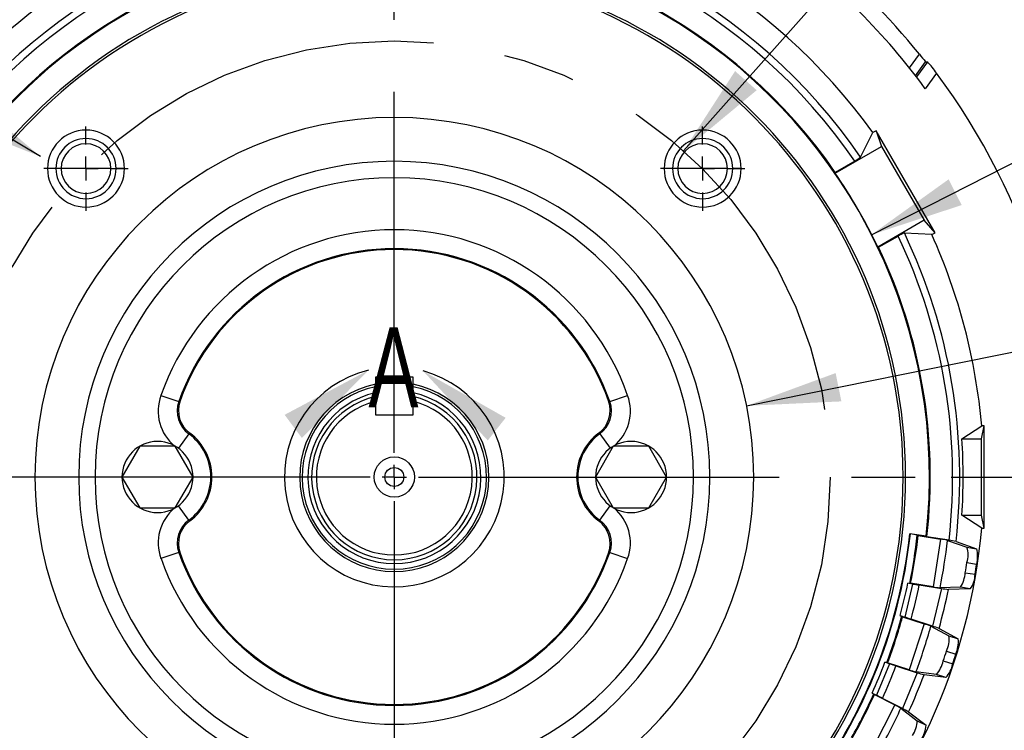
# Model space of a CAD drawing. Header units: inches. Extents: x 0 to 66, y 0 to 51.
# Tile 12 of 22: x 50.9 to 59.1, y 16 to 21.9. Entities that reach past the tile are written whole.
import ezdxf

# ---------------------------------------------------------------- set-up
doc = ezdxf.new("R2010")
doc.units = ezdxf.units.IN
doc.header["$LTSCALE"] = 6
doc.header["$MEASUREMENT"] = 0
doc.linetypes.add('CENTERX2', pattern=[0.8, 0.5, -0.1, 0.1, -0.1])
doc.layers.add('CENTER', color=40, linetype='CENTERX2')
doc.layers.add('DIMENSIONS', color=140, linetype='Continuous', lineweight=25)
doc.layers.add('TEXT', color=140, linetype='Continuous', lineweight=25)
doc.styles.add('SLDTEXTSTYLE0', font='TXT', dxfattribs={"width": 0.7})
doc.dimstyles.new('SLDDIMSTYLE0', dxfattribs={"dimtxt": 0.416667, "dimasz": 0.78, "dimexe": 0, "dimexo": 0.0625, "dimgap": 0.104167, "dimtad": 0, "dimtih": 1, "dimtoh": 1, "dimrnd": 1e-09, "dimzin": 12, "dimdsep": 46, "dimtxsty": 'SLDTEXTSTYLE0', "dimsah": 1, "dimcen": 0.09, "dimadec": 0, "dimazin": 3, "dimtfac": 1, "dimtofl": 0, "dimtmove": 0, "dimatfit": 3, "dimfxl": 0, "dimfrac": 2, "dimtolj": 1, "dimtzin": 12, "dimarcsym": 0})
doc.dimstyles.new('SLDDIMSTYLE4', dxfattribs={"dimtxt": 0.18, "dimasz": 0.78, "dimexe": 0, "dimexo": 0.0625, "dimgap": 0, "dimtad": 0, "dimtih": 1, "dimtoh": 1, "dimdec": 0, "dimrnd": 1e-09, "dimzin": 0, "dimdsep": 46, "dimtxsty": 'Standard', "dimsah": 1, "dimcen": 0.09, "dimadec": 0, "dimazin": 0, "dimtfac": 0.78, "dimtdec": 0, "dimtofl": 0, "dimtmove": 0, "dimatfit": 3, "dimfxl": 0, "dimfrac": 2, "dimtolj": 1, "dimtzin": 0, "dimarcsym": 0})
doc.dimstyles.new('SLDDIMSTYLE5', dxfattribs={"dimtxt": 0.416667, "dimasz": 0.78, "dimexe": 0, "dimexo": 0.0625, "dimgap": 0.104167, "dimtad": 0, "dimtih": 1, "dimtoh": 1, "dimrnd": 1e-09, "dimzin": 12, "dimdsep": 46, "dimtxsty": 'SLDTEXTSTYLE0', "dimsah": 1, "dimcen": 0, "dimadec": 0, "dimazin": 3, "dimtfac": 1, "dimtofl": 0, "dimtmove": 0, "dimatfit": 3, "dimfxl": 0, "dimfrac": 2, "dimtolj": 1, "dimtzin": 12, "dimarcsym": 0})
doc.dimstyles.new('SLDDIMSTYLE7', dxfattribs={"dimtxt": 0.416667, "dimasz": 0.78, "dimexe": 0, "dimexo": 0.0625, "dimgap": 0.104167, "dimtad": 0, "dimtih": 1, "dimtoh": 1, "dimrnd": 1e-09, "dimzin": 12, "dimdsep": 46, "dimtxsty": 'SLDTEXTSTYLE0', "dimsah": 1, "dimcen": 0, "dimadec": 0, "dimazin": 3, "dimtfac": 1, "dimtofl": 0, "dimtmove": 0, "dimatfit": 3, "dimfxl": 0, "dimfrac": 2, "dimtolj": 1, "dimtzin": 12, "dimarcsym": 0})
doc.dimstyles.new('SLDDIMSTYLE8', dxfattribs={"dimtxt": 0.416667, "dimasz": 0.78, "dimexe": 0, "dimexo": 0.0625, "dimgap": 0.104167, "dimtad": 0, "dimtih": 1, "dimtoh": 1, "dimrnd": 1e-09, "dimzin": 12, "dimdsep": 46, "dimtxsty": 'SLDTEXTSTYLE0', "dimsah": 1, "dimcen": 0, "dimadec": 0, "dimazin": 3, "dimtfac": 1, "dimtofl": 0, "dimtmove": 0, "dimatfit": 3, "dimfxl": 0, "dimfrac": 2, "dimtolj": 1, "dimtzin": 12, "dimarcsym": 0})
doc.dimstyles.new('SLDDIMSTYLE9', dxfattribs={"dimtxt": 0.416667, "dimasz": 0.78, "dimexe": 0, "dimexo": 0.0625, "dimgap": 0.104167, "dimtad": 0, "dimtih": 1, "dimtoh": 1, "dimrnd": 1e-09, "dimzin": 4, "dimdsep": 46, "dimtxsty": 'SLDTEXTSTYLE0', "dimsah": 1, "dimcen": 0, "dimadec": 0, "dimazin": 1, "dimtfac": 1, "dimtofl": 0, "dimtmove": 0, "dimatfit": 3, "dimfxl": 0, "dimfrac": 2, "dimtolj": 1, "dimtzin": 12, "dimarcsym": 0})

# ---------------------------------------------------------------- blocks, each defined once
blk = doc.blocks.new('_D_8')
at = {"layer": 'DIMENSIONS'}
for p, q in [((58.9705, 22.8873), (58.8305, 22.8873)), ((58.8305, 22.8873), (58.8305, 22.2247)), ((60.5556, 22.8873), (60.6956, 22.8873)), ((60.6956, 22.8873), (60.6956, 22.2247)), ((56.4053, 20.784), (57.7345, 22.282)), ((57.7345, 22.282), (58.3156, 22.282)), ((58.8305, 22.2247), (58.9705, 22.2247)), ((60.6956, 22.2247), (60.5556, 22.2247))]:
    blk.add_line(p, q, dxfattribs=at)
blk.add_solid([(56.4053, 20.784), (57.0128, 21.2878), (56.8333, 21.4471)], dxfattribs=at)
at = {"layer": 'DIMENSIONS', "char_height": 0.41667, "attachment_point": 1, "style": 'SLDTEXTSTYLE0'}
for s, insert in [('%%c', (58.8291, 23.5177)), ('7.25', (59.4586, 23.5177)), ('184.1', (58.9705, 22.7618)), ('B.C.', (59.1872, 22.0059))]:
    blk.add_mtext(s, dxfattribs=dict(at, insert=insert))
blk = doc.blocks.new('_D_10')
at = {"layer": 'DIMENSIONS'}
for p, q in [((58.6305, 18.0734), (61.2992, 18.0734)), ((60.5492, 18.0734), (60.5492, 16.0961)), ((59.7567, 15.3385), (59.6167, 15.3385)), ((59.6167, 15.3385), (59.6167, 14.6758)), ((61.3417, 15.3385), (61.4817, 15.3385)), ((61.4817, 15.3385), (61.4817, 14.6758)), ((59.6167, 14.6758), (59.7567, 14.6758)), ((61.4817, 14.6758), (61.3417, 14.6758)), ((60.5492, 12.6053), (60.5492, 14.5825)), ((54.3002, 12.6053), (61.2992, 12.6053))]:
    blk.add_line(p, q, dxfattribs=at)
for points in [[(60.5492, 18.0734), (60.4292, 17.2934), (60.6692, 17.2934)], [(60.5492, 12.6053), (60.6692, 13.3853), (60.4292, 13.3853)]]:
    blk.add_solid(points, dxfattribs=at)
at = {"layer": 'DIMENSIONS', "char_height": 0.41667, "attachment_point": 1, "style": 'SLDTEXTSTYLE0'}
for s, insert in [('5.47', (59.93, 15.9689)), ('138.9', (59.7567, 15.2129))]:
    blk.add_mtext(s, dxfattribs=dict(at, insert=insert))
blk = doc.blocks.new('_D_11')
at = {"layer": 'DIMENSIONS'}
for p, q in [((54.3002, 23.6934), (57.7339, 23.6934)), ((58.0939, 23.6934), (63.9924, 23.6934)), ((63.2424, 23.6934), (63.2424, 18.9062)), ((62.4498, 18.1485), (62.3098, 18.1485)), ((62.3098, 18.1485), (62.3098, 17.4859)), ((64.0349, 18.1485), (64.1749, 18.1485)), ((64.1749, 18.1485), (64.1749, 17.4859)), ((62.3098, 17.4859), (62.4498, 17.4859)), ((64.1749, 17.4859), (64.0349, 17.4859)), ((63.2424, 12.6053), (63.2424, 17.3926)), ((54.3002, 12.6053), (63.9924, 12.6053))]:
    blk.add_line(p, q, dxfattribs=at)
for points in [[(63.2424, 23.6934), (63.1224, 22.9134), (63.3624, 22.9134)], [(63.2424, 12.6053), (63.3624, 13.3853), (63.1224, 13.3853)]]:
    blk.add_solid(points, dxfattribs=at)
at = {"layer": 'DIMENSIONS', "char_height": 0.41667, "attachment_point": 1, "style": 'SLDTEXTSTYLE0'}
for s, insert in [('11.09', (62.4498, 18.7789)), ('281.6', (62.4498, 18.023))]:
    blk.add_mtext(s, dxfattribs=dict(at, insert=insert))
blk = doc.blocks.new('_D_13')
at = {"layer": 'DIMENSIONS'}
for p, q in [((46.027, 18.2534), (46.027, 26.6206)), ((54.0002, 22.7037), (54.0002, 26.6206)), ((46.027, 25.8706), (48.6565, 25.8706)), ((49.2211, 25.8697), (49.0811, 25.8697)), ((49.0811, 25.8697), (49.0811, 25.2071)), ((50.8061, 25.8697), (50.9461, 25.8697)), ((50.9461, 25.8697), (50.9461, 25.2071)), ((54.0002, 25.8706), (51.3707, 25.8706)), ((49.0811, 25.2071), (49.2211, 25.2071)), ((50.9461, 25.2071), (50.8061, 25.2071)), ((46.027, 16.3389), (46.027, 17.8934))]:
    blk.add_line(p, q, dxfattribs=at)
for points in [[(46.027, 25.8706), (46.807, 25.7506), (46.807, 25.9906)], [(54.0002, 25.8706), (53.2202, 25.9906), (53.2202, 25.7506)]]:
    blk.add_solid(points, dxfattribs=at)
at = {"layer": 'DIMENSIONS', "char_height": 0.41667, "attachment_point": 1, "style": 'SLDTEXTSTYLE0'}
for s, insert in [('7.97', (49.3944, 26.5001)), ('202.5', (49.2211, 25.7442))]:
    blk.add_mtext(s, dxfattribs=dict(at, insert=insert))
blk = doc.blocks.new('_D_14')
at = {"layer": 'DIMENSIONS'}
for p, q in [((56.9285, 18.6651), (59.4434, 19.1733)), ((59.4434, 19.1733), (59.9038, 19.1733)), ((60.1837, 19.1733), (60.0437, 19.1733)), ((60.0437, 19.1733), (60.0437, 18.5106)), ((61.7688, 19.1733), (61.9087, 19.1733)), ((61.9087, 19.1733), (61.9087, 18.5106)), ((60.0437, 18.5106), (60.1837, 18.5106)), ((61.9087, 18.5106), (61.7688, 18.5106))]:
    blk.add_line(p, q, dxfattribs=at)
blk.add_solid([(56.9285, 18.6651), (57.7168, 18.7019), (57.6693, 18.9372)], dxfattribs=at)
at = {"layer": 'DIMENSIONS', "char_height": 0.41667, "attachment_point": 1, "style": 'SLDTEXTSTYLE0'}
for s, insert in [('%%c', (60.0423, 19.8037)), ('5.98', (60.6718, 19.8037)), ('151.8', (60.1837, 19.0477))]:
    blk.add_mtext(s, dxfattribs=dict(at, insert=insert))
blk = doc.blocks.new('_D_15')
at = {"layer": 'DIMENSIONS'}
for p, q in [((57.2118, 22.6853), (58.5158, 24.5578)), ((58.5158, 24.5578), (58.9914, 24.5578)), ((59.2714, 24.6235), (59.1314, 24.6235)), ((59.1314, 24.6235), (59.1314, 23.9608)), ((60.8565, 24.6235), (60.9964, 24.6235)), ((60.9964, 24.6235), (60.9964, 23.9608)), ((59.1314, 23.9608), (59.2714, 23.9608)), ((60.9964, 23.9608), (60.8565, 23.9608))]:
    blk.add_line(p, q, dxfattribs=at)
blk.add_solid([(57.2118, 22.6853), (57.7561, 23.2568), (57.5591, 23.394)], dxfattribs=at)
at = {"layer": 'DIMENSIONS', "char_height": 0.41667, "attachment_point": 1, "style": 'SLDTEXTSTYLE0'}
for s, insert in [('R5.62', (59.2552, 25.2539)), ('142.8', (59.2714, 24.498))]:
    blk.add_mtext(s, dxfattribs=dict(at, insert=insert))
blk = doc.blocks.new('_D_16')
at = {"layer": 'DIMENSIONS'}
for p, q in [((57.9671, 20.0872), (59.316, 20.7721)), ((59.316, 20.7721), (59.7374, 20.7721)), ((60.0173, 20.7721), (59.8773, 20.7721)), ((59.8773, 20.7721), (59.8773, 20.1094)), ((61.6024, 20.7721), (61.7424, 20.7721)), ((61.7424, 20.7721), (61.7424, 20.1094)), ((59.8773, 20.1094), (60.0173, 20.1094)), ((61.7424, 20.1094), (61.6024, 20.1094))]:
    blk.add_line(p, q, dxfattribs=at)
blk.add_solid([(57.9671, 20.0872), (58.7169, 20.3333), (58.6082, 20.5473)], dxfattribs=at)
at = {"layer": 'DIMENSIONS', "char_height": 0.41667, "attachment_point": 1, "style": 'SLDTEXTSTYLE0'}
for s, insert in [('%%c', (59.8759, 21.4025)), ('8.90', (60.5054, 21.4025)), ('226.0', (60.0173, 20.6466))]:
    blk.add_mtext(s, dxfattribs=dict(at, insert=insert))
blk = doc.blocks.new('SW_CENTERMARKSYMBOL_0')
at = {"layer": 'CENTER', "color": 0}
for p, q in [((0, 0.2), (0, 0.35)), ((0, 0), (0, 0.1)), ((-0.2, 0), (-0.35, 0)), ((0, 0), (-0.1, 0)), ((0, 0), (0, -0.1)), ((0, 0), (0.1, 0)), ((0.2, 0), (0.35, 0)), ((0, -0.2), (0, -0.35))]:
    blk.add_line(p, q, dxfattribs=at)
blk = doc.blocks.new('SW_CENTERMARKSYMBOL_1')
at = {"layer": 'CENTER', "color": 0}
for p, q in [((0, 0.2), (0, 0.35)), ((0, 0), (0, 0.1)), ((-0.2, 0), (-0.35, 0)), ((0, 0), (-0.1, 0)), ((0, 0), (0, -0.1)), ((0, 0), (0.1, 0)), ((0.2, 0), (0.35, 0)), ((0, -0.2), (0, -0.35))]:
    blk.add_line(p, q, dxfattribs=at)
blk = doc.blocks.new('SW_CENTERMARKSYMBOL_4')
at = {"layer": 'CENTER', "color": 0}
for p, q in [((0, 0.2), (0, 4.3303)), ((0, 0), (0, 0.1)), ((-0.2, 0), (-4.3303, 0)), ((0, 0), (-0.1, 0)), ((0, 0), (0, -0.1)), ((0, 0), (0.1, 0)), ((0.2, 0), (4.3303, 0)), ((0, -0.2), (0, -4.3303))]:
    blk.add_line(p, q, dxfattribs=at)

msp = doc.modelspace()

# ---------------------------------------------------------------- linework, layer by layer
for p, q in [((58.2829, 21.4731), (58.3655, 21.5868)), ((58.3333, 21.4086), (58.4175, 21.5244)), ((58.4318, 21.5247), (58.3406, 21.3991)), ((58.4175, 21.5244), (58.4318, 21.5247)), ((58.5084, 21.4291), (58.4146, 21.3001)), ((54.0002, 20.6972), (54.0002, 21.0609)), ((57.8766, 20.7317), (57.9793, 20.9355)), ((58.0067, 20.9514), (57.9793, 20.9355)), ((58.0067, 20.9514), (58.0508, 20.8212)), ((58.4959, 20.1041), (58.0067, 20.9514)), ((57.665, 20.5984), (58.0508, 20.8212)), ((58.0508, 20.8212), (58.4052, 20.2074)), ((51.1869, 20.6366), (51.1169, 20.6366)), ((51.4369, 20.6366), (51.2302, 20.6366)), ((51.6436, 20.6366), (51.4369, 20.6366)), ((51.7569, 20.6366), (51.6869, 20.6366)), ((54.0002, 20.5608), (54.0002, 20.6972)), ((56.3134, 20.6366), (56.2434, 20.6366)), ((56.5634, 20.6366), (56.3567, 20.6366)), ((56.7701, 20.6366), (56.5634, 20.6366)), ((56.8834, 20.6366), (56.8134, 20.6366)), ((57.8283, 20.6987), (57.6666, 20.6053)), ((57.6666, 20.6053), (57.665, 20.5984)), ((58.4052, 20.2074), (58.0194, 19.9847)), ((58.4959, 20.1041), (58.4052, 20.2074)), ((54.0002, 19.9712), (54.0002, 20.1281)), ((58.0261, 19.9826), (58.1878, 20.076)), ((58.4684, 20.0883), (58.2406, 20.1013)), ((58.4684, 20.0883), (58.4959, 20.1041)), ((58.0194, 19.9847), (58.0261, 19.9826)), ((53.8439, 18.902), (53.8439, 18.589)), ((54.1564, 18.902), (53.8439, 18.902)), ((54.1564, 18.589), (54.1564, 18.902)), ((52.0605, 18.7514), (52.2086, 18.6996)), ((55.7917, 18.6996), (55.9398, 18.7514)), ((52.2191, 18.7052), (52.2086, 18.6996)), ((55.7917, 18.6996), (55.7812, 18.7052)), ((53.8439, 18.589), (54.1564, 18.589)), ((53.8537, 18.589), (54.1466, 18.589)), ((52.2919, 18.4315), (52.2052, 18.3122)), ((52.2919, 18.4315), (52.3008, 18.4374)), ((55.6995, 18.4374), (55.7084, 18.4315)), ((55.7084, 18.4315), (55.7951, 18.3122)), ((58.7187, 18.3907), (58.8833, 18.498)), ((58.882, 18.3907), (58.9034, 18.498)), ((58.9034, 18.498), (58.8833, 18.498)), ((58.9034, 17.6487), (58.9034, 18.498)), ((58.7187, 18.3907), (58.882, 18.3907)), ((58.882, 17.756), (58.882, 18.3907)), ((51.8839, 18.3293), (51.7362, 18.0734)), ((52.1794, 18.3293), (51.8839, 18.3293)), ((52.3271, 18.0734), (52.1794, 18.3293)), ((55.8209, 18.3293), (55.6732, 18.0734)), ((56.1164, 18.3293), (55.8209, 18.3293)), ((56.2642, 18.0734), (56.1164, 18.3293)), ((51.7362, 18.0734), (51.8839, 17.8174)), ((52.1794, 17.8174), (52.3271, 18.0734)), ((55.6732, 18.0734), (55.8209, 17.8174)), ((56.1164, 17.8174), (56.2642, 18.0734)), ((58.2305, 18.0734), (58.2502, 18.0734)), ((51.8839, 17.8174), (52.1794, 17.8174)), ((52.2919, 17.7152), (52.2052, 17.8345)), ((55.7084, 17.7152), (55.7951, 17.8345)), ((55.8209, 17.8174), (56.1164, 17.8174)), ((52.3008, 17.7093), (52.2919, 17.7152)), ((55.7084, 17.7152), (55.6995, 17.7093)), ((58.8833, 17.6487), (58.7187, 17.756)), ((58.7187, 17.756), (58.882, 17.756)), ((58.9034, 17.6487), (58.882, 17.756)), ((58.2861, 17.6017), (58.2855, 17.6023)), ((58.4216, 17.5808), (58.2855, 17.6023)), ((58.2861, 17.6017), (58.2902, 17.6011)), ((58.8833, 17.6487), (58.9034, 17.6487)), ((58.3482, 17.5904), (58.3552, 17.5871)), ((58.3552, 17.5871), (58.5419, 17.5575)), ((58.4282, 17.5776), (58.4216, 17.5808)), ((58.6123, 17.5485), (58.4282, 17.5776)), ((58.5419, 17.5575), (58.479, 17.1604)), ((58.5996, 17.5471), (58.7605, 17.4902)), ((58.67, 17.538), (58.8416, 17.4773)), ((52.2086, 17.4471), (52.0605, 17.3953)), ((52.2086, 17.4471), (52.2191, 17.4415)), ((55.7917, 17.4471), (55.7812, 17.4415)), ((55.7917, 17.4471), (55.9398, 17.3953)), ((58.7605, 17.4902), (58.8416, 17.4773)), ((58.7606, 17.3626), (58.8416, 17.3498)), ((58.7472, 17.2782), (58.8282, 17.2654)), ((58.3094, 17.1842), (58.2698, 17.1904)), ((58.2923, 17.19), (58.2846, 17.189)), ((58.479, 17.1604), (58.2923, 17.19)), ((58.3094, 17.1842), (58.2434, 16.9093)), ((58.3647, 17.1765), (58.5488, 17.1473)), ((58.5488, 17.1473), (58.4734, 16.8334)), ((58.7077, 17.157), (58.5371, 17.1526)), ((58.7888, 17.1441), (58.6068, 17.1395)), ((58.7888, 17.1441), (58.7077, 17.157)), ((58.2053, 16.9216), (58.2434, 16.9093)), ((58.2191, 16.9162), (58.2255, 16.9118)), ((58.2255, 16.9118), (58.4053, 16.8534)), ((58.4734, 16.8334), (58.2961, 16.891)), ((58.4053, 16.8534), (58.2811, 16.471)), ((58.4606, 16.834), (58.6107, 16.7527)), ((58.5287, 16.8141), (58.6887, 16.7273)), ((58.6107, 16.7527), (58.6887, 16.7273)), ((58.5908, 16.6267), (58.6688, 16.6013)), ((58.5644, 16.5454), (58.6424, 16.5201)), ((58.1172, 16.521), (58.0091, 16.2598)), ((58.1172, 16.521), (58.0791, 16.5334)), ((58.1013, 16.5294), (58.0935, 16.5297)), ((58.2811, 16.471), (58.1013, 16.5294)), ((58.1706, 16.5047), (58.3479, 16.4471)), ((58.5064, 16.4318), (58.3372, 16.4542)), ((58.3479, 16.4471), (58.2244, 16.1489)), ((58.5845, 16.4065), (58.404, 16.4303)), ((58.5845, 16.4065), (58.5064, 16.4318)), ((57.9733, 16.278), (58.0091, 16.2598)), ((57.9862, 16.2704), (57.9918, 16.2651)), ((57.9918, 16.2651), (58.1602, 16.1793)), ((58.2244, 16.1489), (58.0583, 16.2336)), ((54.0002, 16.1836), (54.0002, 16.1755)), ((58.1602, 16.1793), (57.9777, 15.8211)), ((58.2118, 16.1515), (58.3473, 16.0477)), ((58.276, 16.1211), (58.4204, 16.0104)), ((58.3473, 16.0477), (58.4204, 16.0104))]:
    msp.add_line(p, q)
at = {"flags": 128}
for points in [[(58.2846, 17.189), (58.2796, 17.1893), (58.2698, 17.1904)], [(58.2053, 16.9216), (58.2152, 16.918), (58.2191, 16.9162)], [(58.0935, 16.5297), (58.0886, 16.5307), (58.0791, 16.5334)], [(57.9733, 16.278), (57.9826, 16.2728), (57.9862, 16.2704)]]:
    msp.add_lwpolyline(points, dxfattribs=at)
for radius in [0.1673, 0.0787]:
    msp.add_circle((54.0002, 18.0734), radius)
for centre, radius, start, end in [((54.0002, 18.0734), 4.9016, 94.96981, 136.03108), ((54.0002, 18.0734), 4.9016, 35.72769, 85.03019), ((54.0002, 18.0734), 4.7004, 90, 145.55923), ((54.0002, 18.0734), 4.7004, 34.44077, 90), ((54.0002, 18.0734), 4.6419, 90, 145.55823), ((54.0002, 18.0734), 4.6419, 34.44177, 90), ((54.0002, 18.0734), 4.4488, 353.64299, 186.35701), ((54.0002, 18.0734), 4.4557, 34.62779, 145.37221), ((54.0002, 18.0734), 5.4681, 36.16515, 53.83485), ((54.0002, 18.0734), 5.6036, 38.82894, 51.17106), ((54.0002, 18.0734), 4.25, 0, 180), ((54.0002, 18.0734), 4.2303, 0, 180), ((59.0302, 22.0884), 0.8328, 217.03744, 222.62517), ((57.841, 20.973), 0.8084, 34.35468, 43.03905), ((54.0002, 18.0734), 5.6201, 320.35711, 36.6631), ((54.0002, 18.0734), 2.9876, 90, 270), ((54.0002, 18.0734), 2.9876, 270, 90), ((51.4369, 20.6366), 0.32, 0, 180), ((56.5634, 20.6366), 0.32, 0, 180), ((51.4369, 20.6366), 0.25, 0, 180), ((56.5634, 20.6366), 0.25, 0, 180), ((51.4369, 20.6366), 0.2067, 0, 180), ((56.5634, 20.6366), 0.2067, 0, 180), ((57.7028, 20.9341), 0.2668, 298.06901, 310.65441), ((51.4369, 20.6366), 0.32, 180, 0), ((51.4369, 20.6366), 0.25, 180, 0), ((51.4369, 20.6366), 0.2067, 180, 0), ((54.0002, 18.0734), 2.6239, 90, 270), ((54.0002, 18.0734), 2.6239, 270, 90), ((56.5634, 20.6366), 0.32, 180, 0), ((56.5634, 20.6366), 0.25, 180, 0), ((56.5634, 20.6366), 0.2067, 180, 0), ((54.0002, 18.0734), 2.4875, 90, 270), ((54.0002, 18.0734), 2.4875, 270, 90), ((54.0002, 18.0734), 4.4505, 25.43355, 34.56645), ((54.0001, 18.0734), 2.0547, 89.99939, 160.73359), ((54.0002, 18.0734), 2.0547, 19.26641, 90.00061), ((58.3289, 19.8496), 0.2668, 109.34559, 121.93099), ((54.0005, 18.0734), 4.6416, 353.50636, 25.55937), ((54.0002, 18.0734), 4.7004, 353.46004, 25.55923), ((54.0002, 18.0734), 4.9016, 4.96981, 24.27231), ((54.0002, 18.0734), 4.4557, 353.61236, 25.37221), ((54.0002, 18.0734), 1.8979, 90, 160.73298), ((54.0002, 18.0734), 1.8898, 19.53312, 160.46688), ((54.0002, 18.0734), 1.8979, 19.26702, 90), ((54.0002, 18.0734), 0.7864, 101.46085, 78.53915), ((52.4135, 18.6209), 0.3764, 159.71365, 230.78418), ((54.0002, 18.0734), 0.7667, 101.75925, 78.24075), ((53.9989, 18.0722), 0.7178, 102.47178, 270.09921), ((54.0019, 18.0721), 0.7178, 269.86436, 77.56466), ((55.5868, 18.6208), 0.3764, 309.22315, 20.28768), ((52.4282, 18.6209), 0.2333, 160.28389, 234.24274), ((52.4405, 18.6264), 0.235, 160.39572, 233.52306), ((54.0002, 18.0734), 0.6875, 103.13656, 76.86344), ((54.0002, 18.0734), 0.6481, 103.95019, 76.04981), ((55.5598, 18.6263), 0.235, 306.47258, 19.60863), ((55.5721, 18.6209), 0.2333, 305.75706, 19.7163), ((53.8537, 18.5988), 0.00984, 180, 270), ((54.1466, 18.5988), 0.00984, 270, 0), ((52.0316, 18.0734), 0.4427, 306.00079, 53.99921), ((52.0316, 18.0734), 0.4528, 306.47678, 53.52322), ((55.9687, 18.0734), 0.4528, 126.47678, 233.52322), ((55.9687, 18.0734), 0.4427, 126.00079, 233.99921), ((52.0316, 18.0734), 0.2953, 0, 180), ((55.9687, 18.0734), 0.2953, 0, 180), ((54.0002, 18.0734), 4.7292, 356.15253, 3.84747), ((54.0002, 18.0734), 4.25, 180, 0), ((54.0002, 18.0734), 4.2303, 180, 0), ((52.0316, 18.0734), 0.2953, 180, 0), ((55.9687, 18.0734), 0.2953, 180, 0), ((52.4135, 17.5259), 0.3764, 129.22315, 200.28768), ((55.5868, 17.5258), 0.3764, 339.71365, 50.78418), ((52.4282, 17.5258), 0.2333, 125.75706, 199.7163), ((52.4405, 17.5204), 0.235, 126.47258, 199.60863), ((55.5598, 17.5203), 0.235, 340.39572, 53.52306), ((55.5721, 17.5258), 0.2333, 340.28389, 54.24274), ((54.0002, 18.0734), 4.3111, 321.27252, 353.72748), ((54.0002, 18.0734), 4.3118, 321.27982, 353.72018), ((54.0004, 18.0732), 4.3157, 321.28126, 353.71874), ((54.0002, 18.0734), 4.9016, 315.80537, 355.03019), ((58.2186, 17.046), 0.5597, 76.60833, 82.6487), ((54.0002, 18.0734), 4.3748, 348.33752, 353.66248), ((54.0002, 18.0734), 4.3821, 348.37073, 353.62927), ((54.0002, 18.0734), 4.6294, 348.52777, 353.47223), ((58.4622, 16.955), 0.6078, 76.93504, 82.46201), ((58.4805, 16.6594), 0.8988, 77.8301, 81.56691), ((54.0002, 18.0734), 1.8979, 199.26702, 270), ((54.0002, 18.0734), 1.8898, 199.53312, 270), ((54.0002, 18.0734), 1.8979, 270, 340.73298), ((54.0002, 18.0734), 1.8898, 270, 340.46688), ((58.5615, 17.4263), 0.209, 342.27271, 17.79167), ((58.5728, 17.4135), 0.2763, 346.66857, 13.35433), ((54.0002, 18.0733), 2.0547, 199.26685, 340.73315), ((54.0002, 18.0734), 4.8132, 350.49138, 351.50862), ((58.4721, 17.3007), 0.276, 328.61229, 355.32333), ((54.0002, 18.0734), 4.8952, 350.4999, 351.5001), ((54.0002, 18.0734), 4.36, 344.68332, 348.31668), ((58.6191, 17.2664), 0.2092, 324.24157, 359.73553), ((54.0002, 18.0734), 4.4557, 344.61236, 348.38764), ((58.4755, 18.1726), 1.0023, 260.46383, 263.65369), ((58.6284, 18.0468), 0.8988, 260.4331, 264.16985), ((54.0002, 18.0734), 4.7004, 344.46004, 348.53996), ((58.6981, 18.0336), 0.8988, 260.43309, 264.1699), ((54.0002, 18.0734), 4.3748, 339.33752, 344.66248), ((54.0002, 18.0734), 4.3821, 339.37073, 344.62927), ((57.9099, 15.8584), 1.1025, 69.49135, 72.39114), ((54.0002, 18.0734), 4.6294, 339.52777, 344.47223), ((58.2323, 16.2707), 0.6078, 67.93504, 73.46201), ((58.2041, 15.9759), 0.8988, 68.8301, 72.56691), ((58.4041, 16.7207), 0.209, 333.27271, 8.79167), ((58.4132, 16.7063), 0.2763, 337.66857, 4.35433), ((54.0002, 18.0734), 4.8132, 341.49138, 342.50862), ((58.2962, 16.6107), 0.276, 319.61229, 346.32333), ((54.0002, 18.0734), 4.8952, 341.4999, 342.5001), ((54.0002, 18.0734), 4.36, 335.68332, 339.31668), ((54.0002, 18.0734), 4.4557, 335.61236, 339.38764), ((58.4359, 17.4713), 1.0023, 251.46383, 254.65369), ((58.5673, 17.3231), 0.8988, 251.4331, 255.16985), ((58.436, 16.5537), 0.2092, 315.24157, 350.73553), ((54.0002, 18.0734), 4.7004, 335.46004, 339.53996), ((58.6341, 17.2992), 0.8988, 251.43309, 255.1699), ((54.0002, 18.0734), 4.3748, 330.33752, 335.66248), ((54.0002, 18.0734), 4.3821, 330.37073, 335.62927), ((57.5152, 15.274), 1.1025, 60.49135, 63.39114), ((54.0002, 18.0734), 4.6294, 330.52777, 335.47223), ((57.8982, 15.6309), 0.6078, 58.93504, 64.46201), ((57.8243, 15.3441), 0.8988, 59.8301, 63.56691), ((58.1383, 16.0484), 0.209, 324.27271, 359.79167), ((58.1451, 16.0328), 0.2763, 328.66857, 355.35433)]:
    msp.add_arc(centre, radius, start, end)
at = {"layer": 'CENTER'}
msp.add_circle((54.0002, 18.0734), 3.6239, dxfattribs=at)
at = {"layer": 'TEXT'}
msp.add_arc((54.0002, 18.0734), 0.9133, 103.63574, 74.81661, dxfattribs=at)
for points in [[(53.7849, 18.9609), (53.0881, 18.5902), (53.2318, 18.3979)], [(54.2393, 18.9547), (54.777, 18.3771), (54.9258, 18.5654)]]:
    msp.add_solid(points, dxfattribs=at)

# ---------------------------------------------------------------- block references
at = {"layer": 'CENTER'}
for name, p in [('SW_CENTERMARKSYMBOL_4', (54.0002, 18.0734)), ('SW_CENTERMARKSYMBOL_0', (51.4369, 20.6366)), ('SW_CENTERMARKSYMBOL_1', (56.5634, 20.6366))]:
    msp.add_blockref(name, p, dxfattribs=at)

# ---------------------------------------------------------------- texts
at = {"layer": 'TEXT', "insert": (53.7849, 19.3187), "char_height": 0.6667, "attachment_point": 1, "style": 'SLDTEXTSTYLE0'}
msp.add_mtext('A', dxfattribs=at)

# ---------------------------------------------------------------- dimensions: what is measured, and where the dimension line sits
at = {"layer": 'DIMENSIONS'}
dim = msp.add_linear_dim(base=(46.027, 25.8706), p1=(54.0002, 22.4037), p2=(46.027, 16.0389), dimstyle='SLDDIMSTYLE0', dxfattribs=at)
dim.commit()
dim.dimension.update_dxf_attribs({"geometry": '_D_13', "text_midpoint": (50.0136, 25.8706), "dimtype": 160})
dim = msp.add_radius_dim(center=(54.0002, 18.0734), mpoint=(57.2118, 22.6853), dimstyle='SLDDIMSTYLE8', dxfattribs=at)
dim.commit()
dim.dimension.update_dxf_attribs({"geometry": '_D_15', "text_midpoint": (60.0639, 24.5578), "dimtype": 164})
for base, p2, picture, middle in [((63.2424, 23.6934), (54.0002, 23.6934), '_D_11', (63.2424, 18.1494)), ((60.5492, 18.0734), (58.3305, 18.0734), '_D_10', (60.5492, 15.3393))]:
    dim = msp.add_linear_dim(base=base, p1=(54.0002, 12.6053), p2=p2, angle=90, dimstyle='SLDDIMSTYLE0', dxfattribs=at)
    dim.commit()
    dim.dimension.update_dxf_attribs({"geometry": picture, "text_midpoint": middle, "dimtype": 160})
dim = msp.add_diameter_dim_2p(p1=(51.595, 15.3627), p2=(56.4053, 20.784), text='<>\\PB.C.', dimstyle='SLDDIMSTYLE5', dxfattribs=at)
dim.commit()
dim.dimension.update_dxf_attribs({"geometry": '_D_8', "text_midpoint": (59.763, 22.556), "dimtype": 163})
for p1, p2, dimstyle, picture, middle in [((50.0333, 16.0595), (57.9671, 20.0872), 'SLDDIMSTYLE9', '_D_16', (60.8098, 20.7721)), ((51.0718, 17.4816), (56.9285, 18.6651), 'SLDDIMSTYLE7', '_D_14', (60.9762, 19.1733))]:
    dim = msp.add_diameter_dim_2p(p1=p1, p2=p2, dimstyle=dimstyle, dxfattribs=at)
    dim.commit()
    dim.dimension.update_dxf_attribs({"geometry": picture, "text_midpoint": middle, "dimtype": 163})

# ---------------------------------------------------------------- leaders
at = {"layer": 'TEXT', "linetype": 'CENTERX2', "lineweight": 18}
msp.add_leader([(51.0579, 20.7366), (49.4291, 21.7156), (48.8184, 21.7156)], dimstyle='SLDDIMSTYLE4', dxfattribs=at)

doc.saveas('drawing.dxf')
